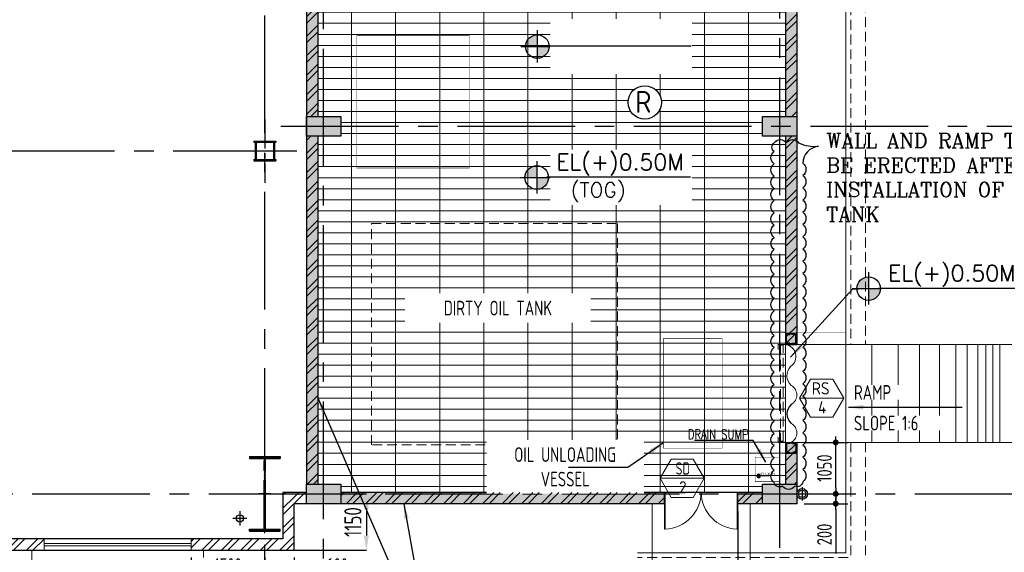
# Model space of a CAD drawing. Extents: x -7650383 to 4934791, y -114316 to 1826789.
# Tile 30 of 256: x 550333 to 570417, y -50170 to -39300. Entities that reach past the tile are written whole.
import ezdxf
from ezdxf.enums import TextEntityAlignment as Align

# ---------------------------------------------------------------- set-up
doc = ezdxf.new("R2010")
doc.units = 0
doc.header["$LTSCALE"] = 800
doc.header["$MEASUREMENT"] = 0
for name, pattern in [('1 NORTH ELEVATION$0$NORTH ELEVATION$0$HIDDEN', [0.375, 0.25, -0.125]), ('CENTER', [2, 1.25, -0.25, 0.25, -0.25]), ('CENTER2', [1.125, 0.75, -0.125, 0.125, -0.125]), ('DASHED', [0.75, 0.5, -0.25]), ('HIDDEN', [0.375, 0.25, -0.125]), ('STG & GTG EQUIPMENT AT 0.000M LVL$0$HIDDEN', [0.375, 0.25, -0.125])]:
    doc.linetypes.add(name, pattern=pattern)
doc.layers.get('0').update_dxf_attribs({"linetype": 'CONTINUOUS'})
for name, color, linetype, lineweight in [('2CON', 1, 'CONTINUOUS', 13), ('A-CUT OUT', 3, 'CONTINUOUS', 30), ('A-REMOVABLE GRATING', 252, 'CONTINUOUS', 9), ('A-STL LADDER', 4, 'CONTINUOUS', 18), ('A-WIN TAG', 3, 'CONTINUOUS', 13), ('A-WIN TAG TEXT', 3, 'CONTINUOUS', 13), ('CHAJJA PROJECTION', 2, 'DASHED', 5), ('COLUMN', 6, 'CONTINUOUS', 30), ('DOOR', 235, 'CONTINUOUS', 13), ('DRAIN', 251, 'DASHED', 13), ('EQPT', 8, 'HIDDEN', 9), ('PLINTH PROTECTION', 251, 'CONTINUOUS', 13), ('STAIR', 4, 'CONTINUOUS', 13), ('STG   AT 0.000M SHUTTER', 2, 'STG & GTG EQUIPMENT AT 0.000M LVL$0$HIDDEN', 13), ('STG  AT 0.000M LVL ROLLING SHUTTER FRAME', 4, 'CONTINUOUS', 13), ('STG AT 0.000M LVL RAMP', 11, 'CONTINUOUS', 13), ('SUNSHADE', 2, '1 NORTH ELEVATION$0$NORTH ELEVATION$0$HIDDEN', 13), ('WALL HATCH', 251, 'CONTINUOUS', 13), ('WIN', 31, 'CONTINUOUS', 13)]:
    doc.layers.add(name, color=color, linetype=linetype, lineweight=lineweight)
for name, color, linetype in [('Aux Ped Stel', 7, 'CONTINUOUS'), ('Aux_col', 7, 'CONTINUOUS'), ('CDIM', 1, 'CONTINUOUS'), ('CL', 2, 'CENTER2'), ('COL', 1, 'CENTER'), ('DIM', 4, 'CONTINUOUS'), ('GRID', 8, 'CENTER'), ('HATCH', 9, 'CONTINUOUS'), ('RAINWATER', 2, 'CONTINUOUS'), ('SUP', 1, 'CONTINUOUS'), ('TEXT', 3, 'CONTINUOUS'), ('WALL', 6, 'CONTINUOUS')]:
    doc.layers.add(name, color=color, linetype=linetype)
doc.styles.add('ROMANC', font='romanc')
doc.styles.add('ROMANS', font='ISO9.shx', dxfattribs={"width": 0.8})
doc.styles.add('S1', font='SIMPLEX.SHX', dxfattribs={"height": 200})
doc.styles.add('SIMPLEX', font='simplex')
doc.styles.add('SIMPLEX-25', font='simplex.shx')
doc.styles.get("Standard").update_dxf_attribs({"font": 'ISO9'})
doc.dimstyles.new('barka INTERNAL DIM', dxfattribs={"dimscale": 100, "dimtxt": 3, "dimasz": 1.2, "dimexe": 2.5, "dimexo": 1.5, "dimgap": 0.8, "dimtad": 1, "dimdsep": 46, "dimtxsty": 'ROMANS', "dimblk": 'DDOT1', "dimcen": 0, "dimclrd": 256, "dimclre": 256, "dimclrt": 2, "dimadec": 0, "dimazin": 2, "dimtp": 0.1, "dimtm": 0.1, "dimtfac": 0.71, "dimtmove": 2, "dimatfit": 3, "dimlwd": -1, "dimlwe": -1, "dimarcsym": 0})
doc.dimstyles.new('SC200', dxfattribs={"dimscale": 150, "dimtxt": 2.5, "dimasz": 2, "dimexe": 1, "dimexo": 1, "dimgap": 1, "dimtad": 1, "dimdec": 0, "dimzin": 0, "dimdsep": 46, "dimtxsty": 'Standard', "dimcen": -1, "dimclrd": 256, "dimclre": 256, "dimclrt": 3, "dimadec": 0, "dimazin": 0, "dimtfac": 1, "dimtdec": 0, "dimtmove": 1, "dimatfit": 3, "dimfxl": 1, "dimtolj": 1, "dimtzin": 0, "dimlwd": -1, "dimlwe": -1, "dimarcsym": 0})
doc.dimstyles.get("Standard").update_dxf_attribs({"dimtxt": 0.18, "dimasz": 0.18, "dimexe": 0.18, "dimexo": 0.0625, "dimgap": 0.09, "dimtad": 0, "dimtih": 1, "dimtoh": 1, "dimdec": 4, "dimzin": 0, "dimdsep": 46, "dimtxsty": 'Standard', "dimcen": 0.09, "dimadec": 0, "dimazin": 0, "dimtfac": 1, "dimtdec": 4, "dimtofl": 0, "dimtmove": 0, "dimatfit": 3, "dimfxl": 1, "dimtolj": 1, "dimtzin": 0, "dimarcsym": 0})
doc.dimstyles.new('STANDARD$0', dxfattribs={"dimtxt": 250, "dimasz": 200, "dimexe": 0, "dimexo": 0, "dimgap": 100, "dimtad": 1, "dimdec": 0, "dimzin": 0, "dimdsep": 46, "dimtxsty": 'S1', "dimcen": 0, "dimadec": 0, "dimazin": 0, "dimtfac": 1, "dimtdec": 0, "dimtmove": 2, "dimatfit": 3, "dimfxl": 1, "dimtolj": 1, "dimtzin": 0, "dimarcsym": 0})
pattern_1 = [(50, (0, 0), (179.315046, -15.688034), [18.75, -206.25]), (355, (0, 0), (-34.687833, 188.048033), [15, -165]), (100.451444, (14.94, -1.3), (144.62721, 172.36), [15.93505, -175.28553]), (46.1842, (0, 50), (266.81033, -41.37982), [28.125, -309.375]), (96.635635, (22.23, 46.55), (233.66549, 243.52965), [23.90259, -262.92844]), (351.184164, (0, 50), (233.66549, 243.52965), [22.5, -247.5]), (21, (25, 37.5), (149.226763, -100.654723), [18.75, -206.25]), (326, (25, 37.5), (60.82883, 181.28751), [15, -165]), (71.451445, (37.44, 29.11), (210.055594, 80.63279), [15.93505, -175.28553]), (37.5, (0, 0), (3.039964, 83.2234635), [0, -163, 0, -167.5, 0, -165.625]), (7.5, (0, 0), (65.767384, 98.602928), [0, -95.5, 0, -159.25, 0, -63.125]), (327.5, (-55.75, 0), (133.455609, -5.638718), [0, -62.5, 0, -195, 0, -258.75]), (317.5, (-80.75, 0), (145.796542, 25.026246), [0, -81.25, 0, -129.5, 0, -183.75])]

# ---------------------------------------------------------------- blocks, each defined once
blk = doc.blocks.new('AUX COL')
at = {"layer": 'Aux Ped Stel'}
for p, q in [((-225, 200), (-225, 175)), ((-225, 200), (225, 200)), ((-225, 175), (225, 175)), ((-200, 175), (-200, -175)), ((-175, 175), (-175, -175)), ((175, 175), (175, -175)), ((200, 175), (200, -175)), ((225, 200), (225, 175)), ((-225, -175), (-225, -200)), ((-225, -175), (225, -175)), ((-225, -200), (225, -200)), ((225, -175), (225, -200))]:
    blk.add_line(p, q, dxfattribs=at)
at = {"layer": 'CL'}
for p, q in [((0, 650), (0, -650)), ((-650, 0), (650, 0))]:
    blk.add_line(p, q, dxfattribs=at)
blk = doc.blocks.new('A$C41E52089')
at = {"layer": 'COL'}
h = blk.add_hatch(dxfattribs=at)
h.set_pattern_fill('ANSI31', color=256, scale=100, style=0)
h.paths.add_polyline_path([(310, -720), (0, -720), (0, -760), (310, -760)])
h.paths.add_polyline_path([(0, -720), (-310, -720), (-310, -760), (0, -760)])
h.paths.add_polyline_path([(0, 0), (-13, 0), (-13, -720), (0, -720)])
h.paths.add_polyline_path([(0, 720), (-13, 720), (-13, 0), (0, 0)])
h.paths.add_polyline_path([(12, 0), (0, 0), (0, -720), (12, -720)])
h.paths.add_polyline_path([(12, 720), (0, 720), (0, 0), (12, 0)])
h.paths.add_polyline_path([(310, 760), (0, 760), (0, 720), (12, 720), (310, 720)])
h.paths.add_polyline_path([(0, 760), (-310, 760), (-310, 720), (0, 720)])
for p, q in [((-310, 760), (310, 760)), ((-310, 760), (-310, 720)), ((-310, 720), (310, 720)), ((-13, -720), (-13, 720)), ((12, -720), (12, 720)), ((310, 760), (310, 720)), ((-310, -720), (310, -720)), ((-310, -760), (-310, -720)), ((-310, -760), (310, -760)), ((310, -760), (310, -720))]:
    blk.add_line(p, q, dxfattribs=at)
at = {"layer": 'COL', "color": 2}
for p, q in [((0, -800), (0, 800)), ((123, 0), (-123, 0))]:
    blk.add_line(p, q, dxfattribs=at)
blk = doc.blocks.new('DDOT1')
blk.add_line((-1, 0), (1, 0))
at = {"const_width": 0.5}
blk.add_lwpolyline([(-0.25, 0, 1), (0.25, 0, 1)], format="xyb", close=True, dxfattribs=at)
blk = doc.blocks.new('*D85')
at = {"layer": 'DIM', "transparency": 16777216}
for p, q in [((566348, -47928), (567228, -47928)), ((566978, -48857), (566978, -48048)), ((566348, -48977), (567228, -48977))]:
    blk.add_line(p, q, dxfattribs=at)
at = {"layer": 'DIM', "transparency": 16777216, "xscale": 119.9999999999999, "yscale": 119.9999999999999, "zscale": 119.9999999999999}
for p, rotation in [((566978, -47928), 90), ((566978, -48977), 270)]:
    blk.add_blockref('DDOT1', p, dxfattribs=dict(at, rotation=rotation))
at = {"layer": 'DIM', "color": 2, "transparency": 16777216, "insert": (566748, -48452), "char_height": 300, "attachment_point": 5, "rotation": 90, "style": 'ROMANS'}
blk.add_mtext('1050', dxfattribs=at)
blk = doc.blocks.new('*X52')
at = {"color": 0}
for p, q in [((36080, 29200), (36330, 29200)), ((36081, 29225), (36330, 29225)), ((36085, 29250), (36330, 29250)), ((36092, 29275), (36330, 29275)), ((36102, 29300), (36330, 29300)), ((36115, 29325), (36330, 29325)), ((36132, 29350), (36330, 29350)), ((36154, 29375), (36330, 29375)), ((36183, 29400), (36330, 29400)), ((36226, 29425), (36330, 29425))]:
    blk.add_line(p, q, dxfattribs=at)
blk = doc.blocks.new('LEVEL')
for p, q in [((-295, 0), (0, 0)), ((0, 0), (0, 294)), ((1393, 0), (0, 0)), ((0, 0), (0, -290))]:
    blk.add_line(p, q)
for start, end in [(90, 180), (180, 270), (0, 90), (270, 0)]:
    blk.add_arc((0, 0), 250, start, end)
blk.add_blockref('*X52', (-36330, -29198))
at = {"rotation": 180}
blk.add_blockref('*X52', (36330, 29198), dxfattribs=at)
at = {"flags": 4}
blk.add_attdef('LEVEL', (336, 101), '', height=250, dxfattribs=at)
blk = doc.blocks.new('PL-FFL2')
at = {"layer": 'A-CUT OUT'}
h = blk.add_hatch(color=7, dxfattribs=at)
h.paths.add_polyline_path([(3.09, 1.96, 0.414214), (1.09, -0.04), (3.09, -0.04)])
h.paths.add_polyline_path([(5.09, -0.04), (3.09, -0.04), (3.09, -2.04, 0.414214)])
at = {"color": 1, "linetype": 'Continuous'}
for p, q in [((3.09, 2.74), (3.09, -2.74)), ((29.24, 0), (4.78, 0)), ((4.78, 0), (5.09, 0)), ((0.31, -0.04), (5.09, -0.04))]:
    blk.add_line(p, q, dxfattribs=at)
blk.add_circle((3.09, -0.04), 2, dxfattribs=at)
at = {"color": 4, "linetype": 'Continuous'}
blk.add_attdef('EL(+)', text='', height=2.75, dxfattribs=at).set_placement((18.98, 2.4), align=Align.MIDDLE)
at = {"color": 3, "linetype": 'Continuous'}
blk.add_attdef('XXX', text='', height=2.5, dxfattribs=at).set_placement((18.44, -3.52), align=Align.MIDDLE)
blk = doc.blocks.new('*D109')
at = {"layer": 'DIM', "transparency": 16777216}
for p, q in [((555333, -50277), (555333, -50919)), ((555933, -50277), (555933, -50919)), ((555453, -50669), (555813, -50669)), ((555933, -50669), (557194, -50669))]:
    blk.add_line(p, q, dxfattribs=at)
at = {"layer": 'DIM', "transparency": 16777216, "xscale": 119.9999999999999, "yscale": 119.9999999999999, "zscale": 119.9999999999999, "rotation": 180}
blk.add_blockref('DDOT1', (555333, -50669), dxfattribs=at)
at = {"layer": 'DIM', "transparency": 16777216, "xscale": 119.9999999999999, "yscale": 119.9999999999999, "zscale": 119.9999999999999}
blk.add_blockref('DDOT1', (555933, -50669), dxfattribs=at)
at = {"layer": 'DIM', "color": 2, "transparency": 16777216, "insert": (556805, -50439), "char_height": 300, "attachment_point": 5, "style": 'ROMANS'}
blk.add_mtext('600', dxfattribs=at)
blk = doc.blocks.new('*D187')
at = {"layer": 'DIM', "transparency": 16777216}
for p, q in [((564983, -49327), (564983, -51888)), ((565833, -51345), (565833, -51888)), ((565713, -51638), (565103, -51638))]:
    blk.add_line(p, q, dxfattribs=at)
at = {"layer": 'DIM', "transparency": 16777216, "xscale": 119.9999999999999, "yscale": 119.9999999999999, "zscale": 119.9999999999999, "rotation": 180}
blk.add_blockref('DDOT1', (564983, -51638), dxfattribs=at)
at = {"layer": 'DIM', "transparency": 16777216, "xscale": 119.9999999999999, "yscale": 119.9999999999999, "zscale": 119.9999999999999}
blk.add_blockref('DDOT1', (565833, -51638), dxfattribs=at)
at = {"layer": 'DIM', "color": 2, "transparency": 16777216, "insert": (565408, -51408), "char_height": 300, "attachment_point": 5, "style": 'ROMANS'}
blk.add_mtext('850', dxfattribs=at)
blk = doc.blocks.new('*D192')
at = {"layer": 'DIM', "transparency": 16777216}
for p, q in [((566978, -48857), (566978, -48737)), ((566333, -48977), (567228, -48977)), ((566978, -48977), (566978, -49177)), ((566333, -49177), (567228, -49177)), ((566978, -49297), (566978, -50195))]:
    blk.add_line(p, q, dxfattribs=at)
at = {"layer": 'DIM', "transparency": 16777216, "xscale": 119.9999999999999, "yscale": 119.9999999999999, "zscale": 119.9999999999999}
for p, rotation in [((566978, -48977), 270), ((566978, -49177), 90)]:
    blk.add_blockref('DDOT1', p, dxfattribs=dict(at, rotation=rotation))
at = {"layer": 'DIM', "color": 2, "transparency": 16777216, "insert": (566748, -49806), "char_height": 300, "attachment_point": 5, "rotation": 90, "style": 'ROMANS'}
blk.add_mtext('200', dxfattribs=at)
blk = doc.blocks.new('door- 2.5x2.1')
at = {"layer": 'DOOR'}
for points in [[(382879, 588916), (382879, 589647), (382861, 589647), (382861, 588916)], [(384305, 588916), (384305, 589647), (384323, 589647), (384323, 588916)]]:
    blk.add_lwpolyline(points, close=True, dxfattribs=at)
for centre, start, end in [((382850, 589657), 272.2093, 359.2412), ((384333, 589657), 180.7588, 267.7907)]:
    blk.add_arc(centre, 742, start, end, dxfattribs=at)
blk = doc.blocks.new('*D234')
at = {"layer": 'DIM', "transparency": 16777216}
for p, q in [((553833, -50277), (553833, -50919)), ((555333, -50277), (555333, -50919)), ((555213, -50669), (553953, -50669))]:
    blk.add_line(p, q, dxfattribs=at)
at = {"layer": 'DIM', "transparency": 16777216, "xscale": 119.9999999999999, "yscale": 119.9999999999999, "zscale": 119.9999999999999, "rotation": 180}
blk.add_blockref('DDOT1', (553833, -50669), dxfattribs=at)
at = {"layer": 'DIM', "transparency": 16777216, "xscale": 119.9999999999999, "yscale": 119.9999999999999, "zscale": 119.9999999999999}
blk.add_blockref('DDOT1', (555333, -50669), dxfattribs=at)
at = {"layer": 'DIM', "color": 2, "transparency": 16777216, "insert": (554583, -50439), "char_height": 300, "attachment_point": 5, "style": 'ROMANS'}
blk.add_mtext('1500', dxfattribs=at)
blk = doc.blocks.new('clm')
at = {"layer": 'COL', "linetype": 'ByBlock'}
for p, q in [((38261, 118607), (38261, 118427)), ((38261, 118607), (38269, 118607)), ((38261, 118607), (38269, 118607)), ((38261, 118607), (38261, 118427)), ((38344, 118617), (38269, 118617)), ((38269, 118617), (38269, 118417)), ((38269, 118617), (38269, 118417)), ((38344, 118617), (38269, 118617)), ((38459, 118625), (38279, 118625)), ((38279, 118617), (38279, 118625)), ((38279, 118617), (38279, 118625)), ((38344, 118617), (38469, 118617)), ((38459, 118617), (38459, 118625)), ((38469, 118617), (38469, 118417)), ((38477, 118607), (38469, 118607)), ((38477, 118607), (38477, 118427)), ((38261, 118427), (38269, 118427)), ((38261, 118427), (38269, 118427)), ((38269, 118417), (38344, 118417)), ((38269, 118417), (38344, 118417)), ((38279, 118417), (38279, 118409)), ((38279, 118417), (38279, 118409)), ((38459, 118409), (38279, 118409)), ((38469, 118417), (38344, 118417)), ((38459, 118417), (38459, 118409)), ((38477, 118427), (38469, 118427))]:
    blk.add_line(p, q, dxfattribs=at)
for points in [[(38344, 118417), (38344, 118420, 0.401544), (38338, 118426), (38280, 118429, -0.401544), (38275, 118435), (38275, 118599, -0.401544), (38280, 118605), (38338, 118608, 0.401544), (38344, 118614), (38344, 118617)], [(38344, 118417), (38344, 118420, 0.401544), (38338, 118426), (38280, 118429, -0.401544), (38275, 118435), (38275, 118599, -0.401544), (38280, 118605), (38338, 118608, 0.401544), (38344, 118614), (38344, 118617)], [(38394, 118417), (38394, 118420, -0.401544), (38399, 118426), (38457, 118429, 0.401544), (38463, 118435), (38463, 118599, 0.401544), (38457, 118605), (38399, 118608, -0.401544), (38394, 118614), (38394, 118617)]]:
    blk.add_lwpolyline(points, format="xyb", dxfattribs=at)
blk = doc.blocks.new('*D252')
at = {"layer": 'STAIR', "color": 9, "lineweight": -2, "transparency": 16777216}
for p, q in [((555929, -48977), (557405, -48977)), ((557405, -49277), (557405, -49827)), ((555933, -50127), (557405, -50127))]:
    blk.add_line(p, q, dxfattribs=at)
at = {"layer": 'STAIR', "color": 9, "transparency": 16777216}
for points in [[(557355, -49277), (557455, -49277), (557405, -48977)], [(557355, -49827), (557455, -49827), (557405, -50127)]]:
    blk.add_solid(points, dxfattribs=at)
at = {"layer": 'STAIR', "transparency": 16777216, "insert": (557130, -49552), "char_height": 350, "attachment_point": 5, "rotation": 90, "style": 'ROMANS'}
blk.add_mtext('\\A1;1150', dxfattribs=at)

msp = doc.modelspace()

# ---------------------------------------------------------------- hatches: boundary and pattern name
at = {"layer": 'A-REMOVABLE GRATING'}
h = msp.add_hatch(dxfattribs=at)
h.set_pattern_fill('GRATE', color=256, scale=7200, style=0)
edge = h.paths.add_edge_path(flags=16)
edge.add_arc((563082.2, -40988.8), 339.7, 0, 360)
h.paths.add_polyline_path([(556413.3, -41277.4), (556883.3, -41277.4), (556883.3, -41677.4), (556413.3, -41677.4), (556413.3, -48777.4), (556883.3, -48777.4), (556883.3, -48947.3), (565483.3, -48947.3), (565483.3, -48777.4), (565953.4, -48777.4), (565953.3, -41677.4), (565483.3, -41677.4), (565483.3, -41277.4), (565953.3, -41277.4), (565953.3, -34007.4), (556413.3, -34007.4)])
h.paths.add_polyline_path([(564051.4, -40414.6), (564051.4, -39281.3), (561155.5, -39281.3), (561155.5, -40414.6)], flags=0)
h.paths.add_polyline_path([(564051.4, -41949.2), (561155.5, -41949.2), (561155.5, -43082.6), (564051.4, -43082.6)], flags=0)
at = {"layer": 'HATCH'}
h = msp.add_hatch(dxfattribs=at)
h.set_pattern_fill('AR-CONC', color=256, scale=50, style=0)
h.set_pattern_definition([(50, (0, 0), (358.63009, -31.37607), [37.5, -412.5]), (355, (0, 0), (-69.37567, 376.09607), [30, -330]), (100.451444, (29.9, -2.6), (289.25442, 344.72), [31.8701, -350.57106]), (46.1842, (0, 100), (533.62067, -82.75964), [56.25, -618.75]), (96.63564, (44.47, 93.1), (467.33097, 487.0593), [47.80517, -525.8569]), (351.18416, (0, 100), (467.33097, 487.0593), [45, -495]), (21, (50, 75), (298.45353, -201.30945), [37.5, -412.5]), (326, (50, 75), (121.65767, 362.57502), [30, -330]), (71.451445, (74.87, 58.22), (420.11119, 161.26558), [31.8701, -350.57106]), (37.5, (0, 0), (6.079928, 166.446927), [0, -326, 0, -335, 0, -331.25]), (7.5, (0, 0), (131.53477, 197.205856), [0, -191, 0, -318.5, 0, -126.25]), (327.5, (-111.5, 0), (266.911218, -11.277436), [0, -125, 0, -390, 0, -517.5]), (317.5, (-161.5, 0), (291.59308, 50.05249), [0, -162.5, 0, -259, 0, -367.5])])
h.paths.add_polyline_path([(565483.3, -33777.4), (566183.3, -33777.4), (566183.3, -34177.4), (565483.3, -34177.4)])
h.paths.add_polyline_path([(556183.3, -33777.4), (556883.3, -33777.4), (556883.3, -34177.4), (556183.3, -34177.4)])
h.paths.add_polyline_path([(565483.3, -41277.4), (566183.3, -41277.4), (566183.3, -41677.4), (565483.3, -41677.4)])
h.paths.add_polyline_path([(556183.3, -41277.4), (556883.3, -41277.4), (556883.3, -41677.4), (556183.3, -41677.4)])
h.paths.add_polyline_path([(565483.3, -48777.4), (566183.3, -48777.4), (566183.3, -49177.4), (565483.3, -49177.4)])
h.paths.add_polyline_path([(556183.3, -48777.4), (556883.3, -48777.4), (556883.3, -49177.4), (556183.3, -49177.4)])
at = {"layer": 'WALL HATCH'}
h = msp.add_hatch(dxfattribs=at)
h.set_pattern_fill('ANSI32', color=256, scale=750, style=0)
h.paths.add_polyline_path([(484563.3, -49897.4), (484563.3, -50127.4), (489333.3, -50127.4), (489333.3, -49897.4)])
h.paths.add_polyline_path([(473083.3, -49897.4), (473083.3, -50127.4), (474103.3, -50127.4), (474103.3, -49897.4)])
h.paths.add_polyline_path([(461963.3, -34477.4), (461733.3, -34477.4), (461733.3, -37477.5), (461963.3, -37477.5)])
h.paths.add_polyline_path([(461733.3, -31477.4), (461963.3, -31477.4), (461963.3, -28477.4), (461733.3, -28477.4)])
h.paths.add_polyline_path([(461733.3, -43977.4), (461963.3, -43977.4), (461963.3, -40477.5), (461733.3, -40477.5)])
h.paths.add_polyline_path([(461963.3, -46977.4), (461733.3, -46977.4), (461733.3, -50127.4), (464583.3, -50127.4), (464583.3, -49897.4), (461963.3, -49897.4)])
h.paths.add_polyline_path([(462448.3, -18556.9), (462218.3, -18556.9), (462218.3, -22827.4), (461733.3, -22827.4), (461733.3, -25477.4), (461963.3, -25477.4), (461963.3, -23057.4), (462448.3, -23057.4)])
h.paths.add_polyline_path([(463448.3, -10977.4), (463448.3, -11207.4), (465428.3, -11207.4), (465428.3, -10977.4)])
h.paths.add_polyline_path([(462848.3, -11207.4), (462848.3, -10977.4), (461733.3, -10977.4), (461733.3, -12977.4), (462218.3, -12977.4), (462218.3, -17356.9), (462448.3, -17356.9), (462448.3, -12747.4), (461963.3, -12747.4), (461963.3, -11207.4)])
h.paths.add_polyline_path([(555933.3, -33177.4), (555703.3, -33177.4), (555703.3, -34007.4), (555933.3, -34007.4), (555933.3, -28477.4), (555703.3, -28477.4), (555703.3, -30177.4), (555933.3, -30177.4)])
h.paths.add_polyline_path([(549833.3, -49897.4), (549833.3, -50127.4), (550833.3, -50127.4), (550833.3, -49897.4), (553833.3, -49897.4), (553833.3, -50127.4), (555933.3, -50127.4), (555933.3, -48947.4), (555703.3, -48947.4), (555703.3, -49897.4), (540133.3, -49897.4), (540133.3, -50127.4), (546833.3, -50127.4), (546833.3, -49897.4)])
h.paths.add_polyline_path([(480333.2, -11207.4), (480333.2, -10977.4), (482833.2, -10977.4), (482833.2, -11207.4), (487333.3, -11207.4), (487333.3, -10977.4), (473933.3, -10977.4), (473933.3, -11207.4), (475833.3, -11207.4), (475833.3, -10977.4), (478333.3, -10977.4), (478333.3, -11207.4)])
h.paths.add_polyline_path([(532833.3, -10977.4), (532833.3, -11207.4), (547734.4, -11207.4), (547734.4, -10977.4), (491333.3, -10977.4), (491333.3, -11207.4), (495833.3, -11207.4), (495833.3, -10977.4), (498333.3, -10977.4), (498333.3, -11207.4), (500333.2, -11207.4), (500333.2, -10977.4), (502833.2, -10977.4), (502833.2, -11207.4), (525833.4, -11207.4), (525833.4, -10977.4), (528333.4, -10977.4), (528333.4, -11207.4), (530333.3, -11207.4), (530333.3, -10977.4)])
h.paths.add_polyline_path([(529833.4, -50127.4), (529833.4, -49897.4), (532833.4, -49897.4), (532833.4, -50127.4), (538333.3, -50127.4), (538333.3, -49897.4), (511333.3, -49897.4), (511333.3, -50127.4), (515833.4, -50127.4), (515833.4, -49897.4), (518833.4, -49897.4), (518833.4, -50127.4), (519833.4, -50127.4), (519833.4, -49897.4), (522833.4, -49897.4), (522833.4, -50127.4), (525833.4, -50127.4), (525833.4, -49897.4), (528833.4, -49897.4), (528833.4, -50127.4)])
h.paths.add_polyline_path([(553833.3, -11207.4), (553833.3, -10977.4)], flags=17)
h.paths.add_polyline_path([(553833.3, -11207.4), (555703.3, -11207.4), (555703.3, -12747.4), (555703.3, -12747.4), (555703.3, -23057.4), (555703.3, -23057.4), (555703.3, -28477.4), (555703.3, -25477.4), (555933.3, -25477.4), (555933.3, -22827.4), (555933.3, -22827.4), (555933.3, -22477.4), (555703.3, -22477.4), (555703.3, -19477.4), (555933.3, -19477.4), (555933.3, -16477.4), (555703.3, -16477.4), (555703.3, -13477.4), (555933.3, -13477.4), (555933.3, -12977.4), (555933.3, -12977.4), (555933.3, -10977.4), (551163.8, -10977.4), (551163.8, -11207.4)])
h.paths.add_polyline_path([(549362.8, -11207.4), (549362.8, -10977.4), (547734.4, -10977.4), (547734.4, -11207.4)])
at = {"layer": 'WALL HATCH', "ltscale": 100}
h = msp.add_hatch(dxfattribs=at)
h.set_pattern_fill('AR-CONC', color=256, scale=25)
h.set_pattern_definition(pattern_1)
h.paths.add_polyline_path([(563483.3, -49177.3), (563483.3, -48947.3), (556883.3, -48947.4), (556883.3, -49177.3)])
h.paths.add_polyline_path([(565483.3, -49177.3), (565483.3, -48947.3), (564983.3, -48947.3), (564983.3, -49177.3)])
h.paths.add_polyline_path([(565953.3, -48777.4), (566183.3, -48777.4), (566183.3, -47928.6), (565953.3, -47928.6)])
h.paths.add_polyline_path([(565483.3, -34007.4), (565483.3, -33777.4), (556883.3, -33777.4), (556883.3, -34007.4)])
h.paths.add_polyline_path([(565953.3, -41277.4), (566183.3, -41277.4), (566183.3, -34177.4), (565953.3, -34177.4)])
h.paths.add_polyline_path([(566183.3, -41677.4), (565953.3, -41677.4), (565953.3, -45927.9), (566183.3, -45927.9)])
h = msp.add_hatch(dxfattribs=at)
h.set_pattern_fill('AR-CONC', color=256, scale=25)
h.set_pattern_definition(pattern_1)
h.paths.add_polyline_path([(556413.3, -41677.4), (556183.3, -41677.4), (556183.3, -48777.4), (556413.3, -48777.4)])
h.paths.add_polyline_path([(556413.3, -34177.4), (556183.3, -34177.4), (556183.3, -41277.4), (556413.3, -41277.4)])
at = {"layer": 'WALL HATCH'}
h = msp.add_hatch(dxfattribs=at)
h.set_pattern_fill('ANSI32', color=256, scale=750, style=0)
h.paths.add_polyline_path([(556413.3, -34177.4), (556183.3, -34177.4), (556183.3, -41277.4), (556413.3, -41277.4)])
h.paths.add_polyline_path([(556413.3, -41677.4), (556183.3, -41677.4), (556183.3, -48777.4), (556413.3, -48777.4)])

# ---------------------------------------------------------------- linework, layer by layer
msp.add_circle((566293.3, -48977.5), 75)
at = {"layer": '2CON'}
for p, q in [((567141.4, -47023.8), (566241.4, -47023.8)), ((564297.8, -48658.2), (563397.8, -48658.2))]:
    msp.add_line(p, q, dxfattribs=at)
at = {"layer": 'A-REMOVABLE GRATING'}
for points in [[(556413.3, -41277.4), (556413.3, -34177.4)], [(565953.3, -34177.4), (565953.3, -41277.4)], [(556413.3, -48777.4), (556413.3, -41677.4)], [(565953.3, -41677.4), (565953.4, -48777.4)]]:
    msp.add_lwpolyline(points, dxfattribs=at)
at = {"layer": 'A-STL LADDER'}
for p, q in [((566183.3, -45927.6), (571383.3, -45927.6)), ((566183.3, -47927.6), (571383.3, -47927.6))]:
    msp.add_line(p, q, dxfattribs=at)
at = {"layer": 'A-WIN TAG'}
for points in [[(566466.4, -46634), (566241.4, -47023.8), (566466.4, -47413.5), (566916.4, -47413.5), (567141.4, -47023.8), (566916.4, -46634)], [(563622.8, -48268.5), (563397.8, -48658.2), (563622.8, -49047.9), (564072.8, -49047.9), (564297.8, -48658.2), (564072.8, -48268.5)]]:
    msp.add_lwpolyline(points, close=True, dxfattribs=at)
at = {"layer": 'CHAJJA PROJECTION', "ltscale": 0.5, "const_width": 2}
for points in [[(566183.3, -45677.6), (567183.3, -45677.6), (567183.3, -47677.6), (567183.3, -48177.6), (566183.3, -48177.6)], [(563233, -49177.3), (563233.6, -49927.3), (565233.3, -49927.3), (565233.3, -49177.3)]]:
    msp.add_lwpolyline(points, dxfattribs=at)
at = {"layer": 'CL'}
for p, q in [((566153.4, -48977.5), (566433.2, -48977.5)), ((566293.3, -48839.9), (566293.3, -49115)), ((554823.3, -49332.4), (554823.3, -49622.4)), ((554968.3, -49477.4), (554678.3, -49477.4))]:
    msp.add_line(p, q, dxfattribs=at)
at = {"layer": 'COLUMN'}
for points in [[(556183.3, -41277.4), (556883.3, -41277.4), (556883.3, -41677.4), (556183.3, -41677.4)], [(565483.3, -41277.4), (566183.3, -41277.4), (566183.3, -41677.4), (565483.3, -41677.4)], [(556183.3, -48777.4), (556883.3, -48777.4), (556883.3, -49177.4), (556183.3, -49177.4)], [(565483.3, -48777.4), (566183.3, -48777.4), (566183.3, -49177.4), (565483.3, -49177.4)]]:
    msp.add_lwpolyline(points, close=True, dxfattribs=at)
at = {"layer": 'DIM'}
msp.add_circle((563082.2, -40988.8), 339.7, dxfattribs=at)
at = {"layer": 'DOOR'}
for centre, radius, start, end in [((565918.9, -46172.1), 247.5, 304.38387, 82.01872), ((566254.8, -46564.2), 271.6, 136.22609, 227.40546), ((565963.4, -46958.1), 221.8, 299.03266, 60.96734), ((565963.4, -46958.1), 221.8, 299.03266, 60.96734), ((565963.4, -46958.1), 221.8, 299.03266, 60.96734), ((565963.4, -46958.1), 221.8, 299.03266, 60.96734), ((565963.4, -46958.1), 221.8, 299.03266, 60.96734), ((565963.4, -46958.1), 221.8, 299.03266, 60.96734), ((565963.4, -46958.1), 221.8, 299.03266, 60.96734), ((566241.5, -47345.9), 258.2, 131.32398, 228.67602), ((565963.4, -47733.7), 221.8, 299.03266, 60.96734), ((565963.4, -47733.7), 221.8, 299.03266, 60.96734), ((565963.4, -47733.7), 221.8, 299.03266, 60.96734), ((565963.4, -47733.7), 221.8, 299.03266, 60.96734), ((565963.4, -47733.7), 221.8, 299.03266, 60.96734), ((565963.4, -47733.7), 221.8, 299.03266, 60.96734), ((565963.4, -47733.7), 221.8, 299.03266, 60.96734)]:
    msp.add_arc(centre, radius, start, end, dxfattribs=at)
at = {"layer": 'DRAIN', "ltscale": 0.5, "flags": 128}
for points in [[(567283.3, -47927.6), (567283.3, -50277.4), (562933.3, -50277.4)], [(567583.3, -47927.6), (567583.3, -50577.4), (562933.3, -50577.4)]]:
    msp.add_lwpolyline(points, dxfattribs=at)
at = {"layer": 'EQPT'}
for p, q in [((557508.3, -43457.9), (562528.3, -43457.9)), ((557508.3, -47977.9), (557508.3, -43457.9)), ((562528.3, -43457.9), (562528.3, -47977.9)), ((562528.3, -47977.9), (557508.3, -47977.9))]:
    msp.add_line(p, q, dxfattribs=at)
at = {"layer": 'EQPT', "const_width": 10}
for points in [[(559508.3, -42327.9), (559508.3, -39627.9), (557208.3, -39627.9), (557208.3, -42327.9)], [(563462.5, -45809.9), (564662.5, -45809.9), (564662.5, -48045.9), (563462.5, -48045.9)], [(565333.3, -48228.2), (565833.3, -48228.2), (565833.3, -48728.2), (565333.3, -48728.2)]]:
    msp.add_lwpolyline(points, close=True, dxfattribs=at)
at = {"layer": 'GRID', "linetype": 'CENTER2', "ltscale": 4}
for p, q in [((555333.3, -59615), (555333.3, 18980.4)), ((556533.3, -56693.3), (556533.3, -33279.1)), ((565833.3, -33279.1), (565833.3, -59615)), ((572461.6, -41477.4), (555613.6, -41477.4)), ((528266.7, -41977.4), (555615.6, -41977.4)), ((453390.3, -48977.4), (572461.6, -48977.4))]:
    msp.add_line(p, q, dxfattribs=at)
at = {"layer": 'PLINTH PROTECTION', "flags": 128}
msp.add_lwpolyline([(567183.3, -47927.6), (567183.3, -50177.4), (562933.3, -50177.4)], dxfattribs=at)
at = {"layer": 'RAINWATER'}
for centre, radius in [((566293.3, -48977.5), 110), ((554823.3, -49477.4, -100), 75)]:
    msp.add_circle(centre, radius, dxfattribs=at)
at = {"layer": 'STAIR'}
for p, q in [((563233.3, -51177.3), (563233.3, -49177.3)), ((565233.3, -51177.3), (565233.3, -49177.3))]:
    msp.add_line(p, q, dxfattribs=at)
at = {"layer": 'STG   AT 0.000M SHUTTER'}
msp.add_lwpolyline([(565903.3, -47901.2), (565903.3, -45941.1), (565853.3, -45941.1), (565853.3, -47901.2)], close=True, dxfattribs=at)
at = {"layer": 'STG  AT 0.000M LVL ROLLING SHUTTER FRAME'}
for p, q in [((565953.3, -45926.3), (565803.3, -45926.3)), ((565803.3, -45926.3), (565803.3, -46032.7)), ((565803.3, -47927.6), (565803.3, -47821.2)), ((565953.3, -47927.6), (565803.3, -47927.6))]:
    msp.add_line(p, q, dxfattribs=at)
at = {"layer": 'STG AT 0.000M LVL RAMP', "color": 253, "linetype": 'ByBlock'}
for p, q in [((567183.3, -45926.9), (567183.3, -47926.9)), ((567711.2, -45926.9), (567711.2, -47926.9)), ((568249.6, -45926.9), (568249.6, -47926.9)), ((568684.8, -45926.9), (568684.8, -47926.9)), ((569091.5, -45926.9), (569091.5, -47926.9)), ((569430.2, -45926.9), (569430.2, -47926.9)), ((569659.5, -45926.9), (569659.4, -47926.9)), ((569879.9, -45926.9), (569879.9, -47926.9)), ((570040.2, -45926.9), (570040.2, -47926.9)), ((570179.5, -45926.9), (570179.4, -47926.9)), ((570322.4, -45926.9), (570322.4, -47926.9))]:
    msp.add_line(p, q, dxfattribs=at)
at = {"layer": 'SUNSHADE'}
msp.add_lwpolyline([(550583.3, -50127.4), (550583.3, -50577.4), (554083.3, -50577.4), (554083.3, -50127.4)], dxfattribs=at)
at = {"layer": 'SUP'}
msp.add_arc((566241.5, -47345.9), 258.2, 131.32398, 228.67602, dxfattribs=at)
at = {"layer": 'WALL'}
for p, q in [((566183.3, -33777.4), (566183.3, -45926.9)), ((556183.3, -34007.4), (556183.3, -48777.4)), ((556413.3, -34177.4), (556413.3, -41277.4)), ((565953.3, -34177.4), (565953.3, -41277.4)), ((556413.3, -41677.4), (556413.3, -48777.4)), ((565953.3, -41677.4), (565953.3, -45926.9)), ((565953.3, -45926.9), (566183.3, -45926.9)), ((565953.3, -47927.6), (566071, -47927.6)), ((565953.3, -47927.6), (566183.3, -47927.6)), ((565953.3, -47927.6), (565953.3, -48777.4)), ((566183.3, -47927.6), (566183.3, -49177.3)), ((556183.3, -48947.4), (555703.3, -48947.4)), ((555703.3, -48947.4), (555703.3, -49897.4)), ((563483.3, -48947.3), (556883.3, -48947.4)), ((563483.3, -49177.3), (563483.3, -48947.3)), ((565483.3, -48947.3), (564983.3, -48947.3)), ((564983.3, -49177.3), (564983.3, -48947.3)), ((555933.3, -50127.4), (555933.3, -49177.3)), ((563483.3, -49177.3), (555933.3, -49177.3)), ((566183.3, -49177.3), (564983.3, -49177.3)), ((555703.3, -49897.4), (540133.3, -49897.4)), ((540133.3, -50127.4), (555933.3, -50127.4))]:
    msp.add_line(p, q, dxfattribs=at)
at = {"layer": 'WALL', "flags": 128}
msp.add_lwpolyline([(565722, -41813.9, -0.5205671), (565972, -41813.9, -0.5205671), (566222, -41813.9, 0.1365814), (566629.7, -41884.7, 0.3874043), (566304.7, -42231.1, -0.5205671), (566304.7, -42481.1, -0.5205671), (566304.7, -42731.1, -0.5205671), (566304.7, -42981.1, -0.5205671), (566304.7, -43231.1, -0.5205671), (566304.7, -43481.1, -0.5205671), (566304.7, -43731.1, -0.5205671), (566304.7, -43981.1, -0.5205671), (566304.7, -44231.1, -0.5205671), (566304.7, -44481.1, -0.5205671), (566304.7, -44731.1, -0.5205671), (566304.7, -44981.1, -0.5205671), (566304.7, -45231.1, -0.5205671), (566304.7, -45481.1, -0.5205671), (566304.7, -45731.1, -0.5205671), (566304.7, -45981.1, -0.5205671), (566304.7, -46231.1, -0.5205671), (566304.7, -46481.1, -0.5205671), (566304.7, -46731.1, -0.5205671), (566304.7, -46981.1, -0.5205671), (566304.7, -47231.1, -0.5205671), (566304.7, -47481.1, -0.5205671), (566304.7, -47731.1, -0.5205671), (566304.7, -47981.1, -0.5205671), (566304.7, -48231.1, -0.5205671), (566304.7, -48481.1, -0.5205671), (566304.7, -48731.1, -0.5205671), (566143.9, -48820.3, -0.5205671), (565893.9, -48820.3, -0.5205671), (565722, -48742.3, -0.5205671), (565722, -48492.3, -0.5205671), (565722, -48242.3, -0.5205671), (565722, -47992.3, -0.5205671), (565722, -47742.3, -0.5205671), (565722, -47492.3, -0.5205671), (565722, -47242.3, -0.5205671), (565722, -46992.3, -0.5205671), (565722, -46742.3, -0.5205671), (565722, -46492.3, -0.5205671), (565722, -46242.3, -0.5205671), (565722, -45992.3, -0.5205671), (565722, -45742.3, -0.5205671), (565722, -45492.3, -0.5205671), (565722, -45242.3, -0.5205671), (565722, -44992.3, -0.5205671), (565722, -44742.3, -0.5205671), (565722, -44492.3, -0.5205671), (565722, -44242.3, -0.5205671), (565722, -43992.3, -0.5205671), (565722, -43742.3, -0.5205671), (565722, -43492.3, -0.5205671), (565722, -43242.3, -0.5205671), (565722, -42992.3, -0.5205671), (565722, -42742.3, -0.5205671), (565722, -42492.3, -0.5205671), (565722, -42242.3, -0.5205671), (565722, -41992.3, -0.5205671)], format="xyb", close=True, dxfattribs=at)
at = {"layer": 'WALL'}
msp.add_lwpolyline([(565483.3, -48947.3), (556883.3, -48947.3)], dxfattribs=at)
msp.add_arc((566241.5, -47345.9), 258.2, 131.32398, 228.67602, dxfattribs=at)
msp.add_arc((566241.5, -47345.9), 258.2, 131.32398, 228.67602, dxfattribs=at)
msp.add_arc((566241.5, -47345.9), 258.2, 131.32398, 228.67602, dxfattribs=at)
msp.add_arc((566241.5, -47345.9), 258.2, 131.32398, 228.67602, dxfattribs=at)
msp.add_arc((566241.5, -47345.9), 258.2, 131.32398, 228.67602, dxfattribs=at)
at = {"layer": 'WIN'}
for p, q in [((550833.3, -49987.4), (553833.3, -49987.4)), ((550833.3, -50037.4), (553833.3, -50037.4))]:
    msp.add_line(p, q, dxfattribs=at)
msp.add_lwpolyline([(550833.3, -49897.4), (553833.3, -49897.4), (553833.3, -50127.4), (550833.3, -50127.4)], close=True, dxfattribs=at)

# ---------------------------------------------------------------- block references
at = {"color": 6, "xscale": 120, "yscale": 120, "zscale": 120}
msp.add_blockref('PL-FFL2', (560520.3, -39843.1), dxfattribs=at)
at = {"color": 6}
ref = msp.add_blockref('PL-FFL2', (560509.2, -42516.3), dxfattribs=dict(at, xscale=120, yscale=120, zscale=120))
ref.add_attrib('XXX', '(TOG)', dxfattribs={"color": 3, "linetype": 'Continuous', "height": 300, "style": 'SIMPLEX-25'}).set_placement((562131.7, -42796.8), align=Align.MIDDLE)
ref.add_attrib('EL(+)', 'EL(+)0.50M', dxfattribs={"color": 4, "linetype": 'Continuous', "height": 330, "style": 'SIMPLEX-25'}).set_placement((562580.3, -42228.7), align=Align.MIDDLE)
ref = msp.add_blockref('PL-FFL2', (567277.9, -44783.7), dxfattribs=dict(at, xscale=120, yscale=120, zscale=120))
ref.add_attrib('EL(+)', 'EL(+)0.50M', dxfattribs={"color": 4, "linetype": 'Continuous', "height": 330, "style": 'SIMPLEX-25'}).set_placement((569349, -44496), align=Align.MIDDLE)
at = {"layer": 'Aux_col'}
msp.add_blockref('AUX COL', (555333.3, -41977.4), dxfattribs=at)
at = {"layer": 'COL'}
msp.add_blockref('A$C41E52089', (555333.3, -48977.4), dxfattribs=at)
at = {"layer": 'COLUMN'}
msp.add_blockref('clm', (527701, -164329.7), dxfattribs=at)
at = {"layer": 'COLUMN', "xscale": -1, "rotation": 180}
msp.add_blockref('clm', (527701, 70474.6), dxfattribs=at)
at = {"layer": 'DIM'}
ref = msp.add_blockref('LEVEL', (565408.2, -48610.8), dxfattribs=dict(at, xscale=0.15, yscale=0.15, zscale=0.15))
ref.add_attrib('LEVEL', 'EL.(-)0.5M', (565458.6, -48595.6), dxfattribs={"layer": '0', "height": 52.5, "style": 'ROMANS', "width": 0.8, "flags": 4})
at = {"layer": 'DOOR', "xscale": 1.025641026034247, "yscale": 1.025641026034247, "zscale": 1.025641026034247}
msp.add_blockref('door- 2.5x2.1', (170805.8, -653713.5), dxfattribs=at)

# ---------------------------------------------------------------- texts
at = {"layer": 'A-WIN TAG TEXT'}
for s, p in [('RS', (566671.7, -46823.8)), ('4', (566703, -47209.6)), ('2', (563859.3, -48844.1))]:
    msp.add_text(s, height=250, dxfattribs=at).set_placement(p, align=Align.MIDDLE)
at = {"layer": 'A-WIN TAG TEXT', "width": 0.8}
msp.add_text('SD', height=250, dxfattribs=at).set_placement((563859.1, -48458.3), align=Align.MIDDLE)
at = {"layer": 'TEXT', "style": 'ROMANS'}
msp.add_text('R', height=445.3, dxfattribs=at).set_placement((562888.3, -41200))
at = {"layer": 'TEXT', "linetype": 'Continuous', "style": 'SIMPLEX', "width": 0.75}
msp.add_text('DRAIN SUMP', height=200, dxfattribs=at).set_placement((563960.8, -47862.2))
at = {"layer": 'TEXT', "linetype": 'CENTER', "insert": (566783.8, -41617.6), "char_height": 300, "width": 5298.089, "attachment_point": 1, "style": 'ROMANC'}
msp.add_mtext('WALL AND RAMP TO BE ERECTED AFTER INSTALLATION OF TANK', dxfattribs=at)

# ---------------------------------------------------------------- dimensions: what is measured, and where the dimension line sits
at = {"layer": 'DIM'}
dim = msp.add_linear_dim(base=(566978.2, -47927.6), p1=(566198.4, -48977.4), p2=(566198.4, -47927.6), angle=90, dimstyle='barka INTERNAL DIM', override={"dimdec": 0, "dimtmove": 0}, dxfattribs=at)
dim.commit()
dim.dimension.update_dxf_attribs({"geometry": '*D85', "text_midpoint": (566978.2, -48452.5), "dimtype": 160})
dim = msp.add_linear_dim(base=(566978.2, -49177.4), p1=(566183.3, -48977.4), p2=(566183.3, -49177.4), angle=90, dimstyle='barka INTERNAL DIM', override={"dimdec": 0, "dimtmove": 0}, dxfattribs=at)
dim.commit()
dim.dimension.update_dxf_attribs({"geometry": '*D192', "text_midpoint": (566748.2, -49805.9)})
for base, p1, p2, picture, middle in [((564983.3, -51638.1), (565833.3, -51195), (564983.3, -49177.3), '*D187', (565408.3, -51638.1)), ((555333.3, -50669.5), (555933.3, -50127.4), (555333.3, -50127.4), '*D109', (556805.3, -50669.5))]:
    dim = msp.add_linear_dim(base=base, p1=p1, p2=p2, dimstyle='barka INTERNAL DIM', override={"dimdec": 0, "dimtmove": 0}, dxfattribs=at)
    dim.commit()
    dim.dimension.update_dxf_attribs({"geometry": picture, "text_midpoint": middle, "dimtype": 160})
dim = msp.add_linear_dim(base=(553833.3, -50669.5), p1=(555333.3, -50127.4), p2=(553833.3, -50127.4), dimstyle='barka INTERNAL DIM', override={"dimdec": 0, "dimtmove": 0}, dxfattribs=at)
dim.commit()
dim.dimension.update_dxf_attribs({"geometry": '*D234', "text_midpoint": (554583.3, -50439.5)})
at = {"layer": 'STAIR'}
dim = msp.add_linear_dim(base=(557405.4, -50127.4), p1=(555929.5, -48977.4), p2=(555933.3, -50127.4), angle=90, dimstyle='STANDARD$0', override={"dimtxt": 350, "dimasz": 300, "dimtxsty": 'ROMANS', "dimclrd": 9, "dimclre": 9, "dimclrt": 256, "dimtix": 1, "dimatfit": 0}, dxfattribs=at)
dim.commit()
dim.dimension.update_dxf_attribs({"geometry": '*D252', "text_midpoint": (557130.4, -49552.4)})

# ---------------------------------------------------------------- leaders
for points in [[(566058.1, -46188.7), (567323.8, -44789.7), (567440.8, -44789.7)], [(558167.2, -49177.3), (558732.3, -52357.9), (560736.5, -52357.9)]]:
    msp.add_leader(points, dimstyle='Standard', override={"dimtxt": 350, "dimasz": 300, "dimexe": 0, "dimexo": 0, "dimgap": 100, "dimtad": 0, "dimtih": 0, "dimtoh": 0, "dimdec": 0, "dimtxsty": 'ROMANS', "dimcen": 0, "dimclrd": 9, "dimclre": 9, "dimclrt": 256, "dimtdec": 0, "dimtix": 1, "dimtofl": 1, "dimatfit": 0})
at = {"layer": 'CDIM'}
msp.add_leader([(567238.5, -47209.7), (569557.9, -47209.7)], dimstyle='SC200', dxfattribs=at)
at = {"layer": 'STAIR'}
msp.add_leader([(565551.2, -48332.5), (565294.4, -47884.8), (564095.6, -47884.8)], dimstyle='Standard', override={"dimtxt": 350, "dimasz": 300, "dimexe": 0, "dimexo": 0, "dimgap": 100, "dimtad": 0, "dimtih": 0, "dimtoh": 0, "dimdec": 0, "dimtxsty": 'ROMANS', "dimcen": 0, "dimclrd": 9, "dimclre": 9, "dimclrt": 256, "dimtdec": 0, "dimtix": 1, "dimtofl": 1, "dimatfit": 0}, dxfattribs=at)

# ---------------------------------------------------------------- next in the draw order: texts
at = {"layer": 'TEXT', "char_height": 300, "style": 'ROMANS', "bg_fill": 3, "bg_fill_color": 256, "bg_fill_transparency": 0}
for s, insert, width, attachment_point, box_fill_scale in [('DIRTY OIL TANK', (560086.9, -45336.7), 3488.8, 8, 1.5), ('RAMP', (567350.4, -46757.8), 1019.184, 1, 1), ('SLOPE 1:6', (567350.4, -47383.3), 1862.857, 1, 1), ('OIL UNLOADING VESSEL', (561459.5, -48825.4), 2909.278, 8, 1.5)]:
    msp.add_mtext(s, dxfattribs=dict(at, insert=insert, width=width, attachment_point=attachment_point, box_fill_scale=box_fill_scale))

# ---------------------------------------------------------------- next in the draw order: hatches: boundary and pattern name
at = {"layer": 'WALL HATCH'}
h = msp.add_hatch(dxfattribs=at)
h.set_pattern_fill('ANSI32', color=256, scale=750, style=0)
h.paths.add_polyline_path([(565483.3, -49177.3), (565483.3, -48947.3), (564983.3, -48947.3), (564983.3, -49177.3)])
h.paths.add_polyline_path([(565953.3, -48777.4), (566183.3, -48777.4), (566183.3, -47928.6), (565953.3, -47928.6)])
h.paths.add_polyline_path([(566183.3, -41677.4), (565953.3, -41677.4), (565953.3, -45927.9), (566183.3, -45927.9)])
h.paths.add_polyline_path([(556183.3, -34007.4), (556183.3, -33777.4), (556183.3, -33777.4), (556183.3, -34007.4)])
h.paths.add_polyline_path([(556883.3, -33777.4), (556883.3, -34007.4), (565483.3, -34007.4), (565483.3, -33777.4)])
h.paths.add_polyline_path([(566183.3, -34177.4), (565953.3, -34177.4), (565953.3, -41277.4), (566183.3, -41277.4)])
h.paths.add_polyline_path([(556883.3, -48947.4), (556883.3, -49177.3), (563483.3, -49177.3), (563483.3, -48947.3)])
h.paths.add_polyline_path([(556183.3, -49177.3), (556183.3, -48947.4), (555933.3, -48947.4), (555933.3, -49177.3)])

# ---------------------------------------------------------------- next in the draw order: linework, layer by layer
at = {"layer": 'DRAIN', "ltscale": 0.5, "flags": 128}
for points in [[(551411.8, -9877.4), (557033.3, -9877.4), (557033.3, -32677.4), (567283.3, -32677.4), (567283.3, -45927.6)], [(557612.8, -9877.4), (557333.3, -9877.4), (557333.3, -32377.4), (567583.3, -32377.4), (567583.3, -45927.6)]]:
    msp.add_lwpolyline(points, dxfattribs=at)
at = {"layer": 'PLINTH PROTECTION', "flags": 128}
msp.add_lwpolyline([(551411.8, -9977.4), (556933.3, -9977.4), (556933.3, -32777.4), (567183.3, -32777.4), (567183.3, -45927.6)], dxfattribs=at)

# ---------------------------------------------------------------- next in the draw order: leaders
msp.add_leader([(563462.5, -47934), (562739, -48440.2), (561528, -48440.2)], dimstyle='Standard', override={"dimtxt": 350, "dimasz": 300, "dimexe": 0, "dimexo": 0, "dimgap": 100, "dimtad": 0, "dimtih": 0, "dimtoh": 0, "dimdec": 0, "dimtxsty": 'ROMANS', "dimcen": 0, "dimclrd": 9, "dimclre": 9, "dimclrt": 256, "dimtdec": 0, "dimtix": 1, "dimtofl": 1, "dimatfit": 0})
at = {"layer": 'STAIR'}
msp.add_leader([(556413.3, -47014.9), (558732.3, -52357.9), (560736.5, -52357.9)], dimstyle='Standard', override={"dimtxt": 350, "dimasz": 300, "dimexe": 0, "dimexo": 0, "dimgap": 100, "dimtad": 0, "dimtih": 0, "dimtoh": 0, "dimdec": 0, "dimtxsty": 'ROMANS', "dimcen": 0, "dimclrd": 9, "dimclre": 9, "dimclrt": 256, "dimtdec": 0, "dimtix": 1, "dimtofl": 1, "dimatfit": 0}, dxfattribs=at)

doc.saveas('drawing.dxf')
